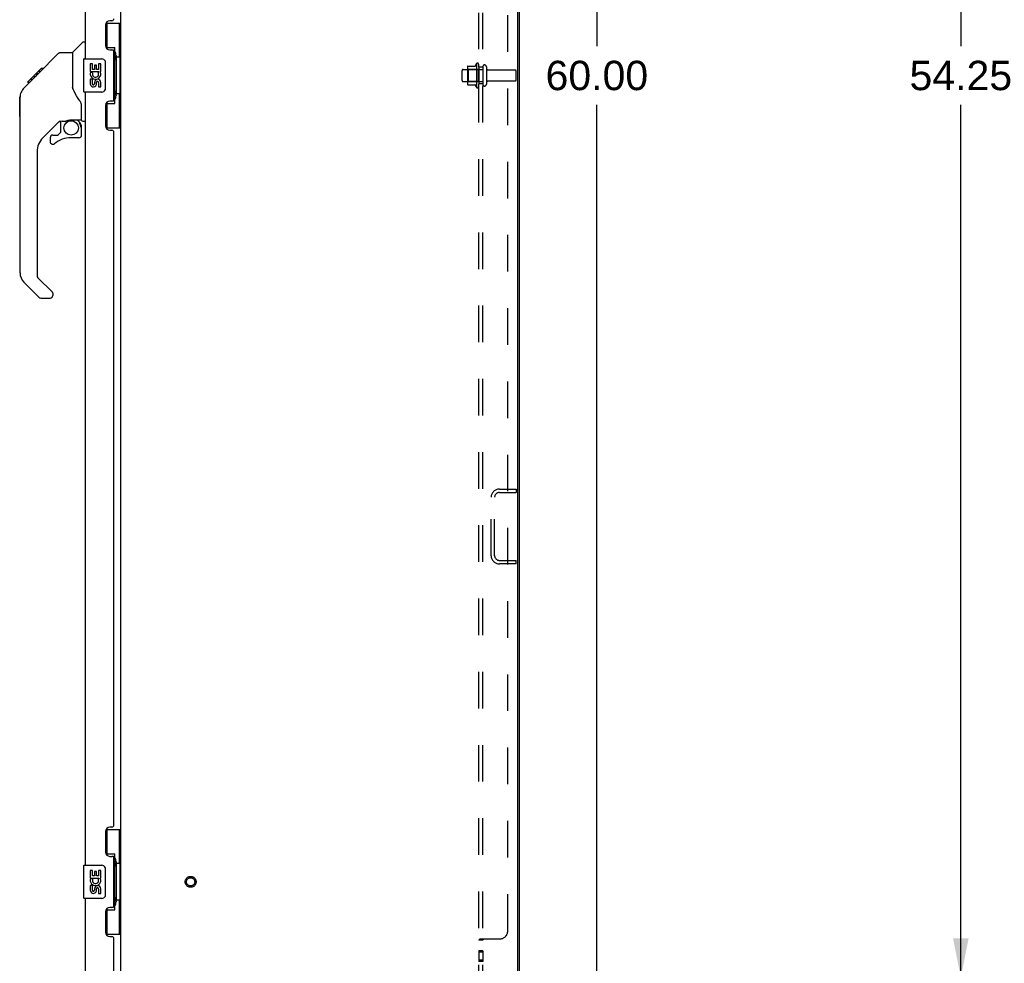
# Model space of a CAD drawing. Header units: inches. Extents: x 0 to 200, y 0 to 130.
# Tile 16 of 21: x 104 to 134, y 44 to 72. Entities that reach past the tile are written whole.
import ezdxf

# ---------------------------------------------------------------- set-up
doc = ezdxf.new("R2010")
doc.units = ezdxf.units.IN
doc.header["$LTSCALE"] = 11.011777
doc.header["$MEASUREMENT"] = 0
doc.linetypes.add('HIDDEN', pattern=[0.2, 0.1, -0.1])
doc.layers.get('0').update_dxf_attribs({"linetype": 'CONTINUOUS'})
for name, color, linetype in [('02___PRT_ALL_AXES', 7, 'CONTINUOUS'), ('DEFAULT_2', 8, 'HIDDEN'), ('DIMENSIONS', 7, 'CONTINUOUS')]:
    doc.layers.add(name, color=color, linetype=linetype)
doc.styles.get("Standard").update_dxf_attribs({"font": 'arial.ttf'})
doc.dimstyles.new('DIMSTYLE_1', dxfattribs={"dimtxt": 0.883298, "dimasz": 1.17773, "dimexe": 0.09, "dimexo": 0.07, "dimgap": 0.0375, "dimtad": 0, "dimtih": 1, "dimtoh": 1, "dimzin": 4, "dimdsep": 46, "dimtxsty": 'Standard', "dimblk": '_FILLED', "dimblk1": '_FILLED', "dimblk2": '_FILLED', "dimcen": 0.09, "dimazin": 1, "dimtfac": 1, "dimtdec": 3, "dimtofl": 0, "dimtmove": 0, "dimatfit": 3, "dimldrblk": '_FILLED', "dimfxl": 0, "dimtolj": 1, "dimtzin": 4, "dimarcsym": 0})

# ---------------------------------------------------------------- blocks, each defined once
blk = doc.blocks.new('_FILLED')
at = {"color": 0, "linetype": 'ByBlock'}
blk.add_solid([(0, 0), (-1, 0.2), (-1, -0.2)], dxfattribs=at)
blk = doc.blocks.new('*D2')
at = {"layer": 'DIMENSIONS', "color": 2, "linetype": 'Continuous'}
for p, q in [((139.145, 97.36), (131.132, 97.36)), ((132.192, 97.36), (132.192, 71.118)), ((132.192, 43.11), (132.192, 69.352)), ((139.145, 43.11), (131.132, 43.11))]:
    blk.add_line(p, q, dxfattribs=at)
at = {"layer": 'DIMENSIONS', "color": 2, "linetype": 'Continuous', "xscale": 1.1777301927, "yscale": 1.1777301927, "zscale": 1.1777301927}
for p, rotation in [((132.192, 97.36), 90), ((132.192, 43.11), 270)]:
    blk.add_blockref('_FILLED', p, dxfattribs=dict(at, rotation=rotation))
at = {"layer": 'DIMENSIONS', "color": 2, "linetype": 'Continuous', "insert": (132.192, 70.677), "char_height": 0.8833, "width": 3.08662, "attachment_point": 2, "line_spacing_factor": 0.9}
blk.add_mtext('54.25', dxfattribs=at)
blk = doc.blocks.new('*D16')
at = {"layer": 'DIMENSIONS', "color": 2, "linetype": 'Continuous'}
for p, q in [((119.626, 100.235), (122.302, 100.235)), ((121.242, 100.235), (121.242, 71.118)), ((121.242, 40.235), (121.242, 69.352)), ((119.626, 40.235), (122.302, 40.235))]:
    blk.add_line(p, q, dxfattribs=at)
at = {"layer": 'DIMENSIONS', "color": 2, "linetype": 'Continuous', "xscale": 1.1777301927, "yscale": 1.1777301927, "zscale": 1.1777301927}
for p, rotation in [((121.242, 100.235), 90), ((121.242, 40.235), 270)]:
    blk.add_blockref('_FILLED', p, dxfattribs=dict(at, rotation=rotation))
at = {"layer": 'DIMENSIONS', "color": 2, "linetype": 'Continuous', "insert": (121.242, 70.677), "char_height": 0.8833, "width": 3.08662, "attachment_point": 2, "line_spacing_factor": 0.9}
blk.add_mtext('60.00', dxfattribs=at)

msp = doc.modelspace()

# ---------------------------------------------------------------- linework, layer by layer
at = {"color": 3, "linetype": 'Continuous'}
for p, q in [((106.916, 40.339), (106.916, 100.131)), ((118.916, 40.339), (118.916, 100.131)), ((118.864, 40.401), (118.864, 100.068)), ((105.858, 70.735), (105.858, 93.985)), ((106.462, 71.752), (106.462, 71.132)), ((106.652, 71.882), (106.592, 71.882)), ((106.592, 71.002), (106.652, 71.002)), ((106.712, 69.527), (106.712, 70.942)), ((105.858, 46.485), (105.858, 69.735)), ((106.462, 69.337), (106.462, 68.717)), ((106.652, 69.467), (106.592, 69.467)), ((106.592, 68.587), (106.652, 68.587)), ((106.712, 47.692), (106.712, 68.527)), ((106.462, 47.502), (106.462, 46.882)), ((106.652, 47.632), (106.592, 47.632)), ((106.592, 46.752), (106.652, 46.752)), ((106.712, 45.277), (106.712, 46.692)), ((105.858, 41.231), (105.858, 45.485)), ((106.462, 45.087), (106.462, 44.467)), ((106.652, 45.217), (106.592, 45.217)), ((106.592, 44.337), (106.652, 44.337)), ((106.712, 41.109), (106.712, 44.277))]:
    msp.add_line(p, q, dxfattribs=at)
at = {"color": 7, "linetype": 'Continuous'}
for p, q in [((106.475, 71.81), (106.916, 71.81)), ((106.512, 71.03), (106.512, 71.81)), ((106.877, 70.785), (106.877, 71.81)), ((105.47, 70.93), (105.767, 71.227)), ((105.858, 71.239), (105.795, 71.239)), ((104.423, 70.277), (105.047, 70.901)), ((105.103, 70.924), (105.464, 70.924)), ((105.464, 70.924), (105.464, 69.819)), ((106.512, 71.075), (106.739, 71.075)), ((106.739, 69.395), (106.739, 71.075)), ((106.776, 70.836), (106.776, 70.815)), ((105.798, 70.72), (105.798, 69.75)), ((105.813, 70.735), (106.353, 70.735)), ((106.453, 70.635), (106.453, 69.835)), ((106.776, 70.785), (106.776, 69.685)), ((106.898, 70.785), (106.776, 70.785)), ((106.898, 69.685), (106.898, 70.785)), ((104.115, 70.035), (104.524, 70.444)), ((104.282, 70.136), (104.415, 70.269)), ((104.431, 70.284), (104.364, 70.284)), ((104.423, 70.277), (104.387, 70.241)), ((104.441, 70.361), (104.507, 70.361)), ((104.524, 70.444), (104.526, 70.446)), ((104.524, 70.445), (104.591, 70.445)), ((104.591, 70.444), (104.524, 70.444)), ((104.526, 70.446), (104.593, 70.446)), ((104.004, 69.857), (104.283, 70.136)), ((104.11, 70.031), (104.113, 70.034)), ((104.11, 70.031), (104.177, 70.031)), ((104.113, 70.034), (104.18, 70.034)), ((104.115, 70.035), (104.181, 70.035)), ((104.262, 70.116), (104.196, 70.116)), ((104.282, 70.202), (104.349, 70.202)), ((104.004, 69.857), (103.985, 69.836)), ((105.484, 69.827), (105.464, 69.882)), ((105.514, 69.759), (105.484, 69.827)), ((106.353, 69.735), (105.813, 69.735)), ((106.898, 69.685), (106.776, 69.685)), ((106.776, 69.655), (106.776, 69.634)), ((106.877, 68.66), (106.877, 69.685)), ((103.877, 68.997), (103.877, 69.584)), ((103.889, 64.296), (103.889, 69.58)), ((106.512, 68.66), (106.512, 69.44)), ((106.512, 69.395), (106.739, 69.395)), ((105.74, 68.896), (105.74, 69.303)), ((105.075, 68.862), (104.574, 68.361)), ((105.11, 68.852), (105.11, 68.525)), ((105.152, 68.857), (105.24, 68.857)), ((105.417, 68.898), (105.425, 68.898)), ((105.425, 68.898), (105.72, 68.898)), ((105.682, 68.818), (105.602, 68.898)), ((105.674, 68.811), (105.668, 68.805)), ((105.779, 68.857), (105.858, 68.857)), ((104.873, 68.442), (105.026, 68.442)), ((105.034, 68.445), (105.106, 68.517)), ((105.72, 68.679), (105.74, 68.679)), ((105.74, 68.442), (105.74, 68.679)), ((106.475, 68.66), (106.916, 68.66)), ((104.795, 68.363), (104.795, 68.244)), ((105.661, 68.363), (105.425, 68.363)), ((104.401, 67.943), (104.401, 64.21)), ((104.457, 63.565), (104.005, 64.017)), ((104.424, 64.154), (104.86, 63.719)), ((104.512, 63.542), (104.795, 63.542)), ((104.873, 63.685), (104.873, 63.621)), ((106.475, 47.56), (106.916, 47.56)), ((106.512, 46.78), (106.512, 47.56)), ((106.877, 46.535), (106.877, 47.56)), ((106.512, 46.825), (106.739, 46.825)), ((106.739, 45.145), (106.739, 46.825)), ((106.776, 46.586), (106.776, 46.565)), ((106.898, 46.535), (106.776, 46.535)), ((106.776, 46.535), (106.776, 45.435)), ((106.898, 45.435), (106.898, 46.535)), ((105.798, 46.47), (105.798, 45.5)), ((105.813, 46.485), (106.353, 46.485)), ((106.453, 46.385), (106.453, 45.585)), ((106.353, 45.485), (105.813, 45.485)), ((106.898, 45.435), (106.776, 45.435)), ((106.776, 45.405), (106.776, 45.384)), ((106.877, 44.41), (106.877, 45.435)), ((106.512, 44.41), (106.512, 45.19)), ((106.512, 45.145), (106.739, 45.145)), ((106.475, 44.41), (106.916, 44.41))]:
    msp.add_line(p, q, dxfattribs=at)
for points in [[(105.047, 70.901), (105.055, 70.907), (105.063, 70.913), (105.073, 70.918), (105.082, 70.921), (105.093, 70.923), (105.103, 70.924)], [(106.703, 70.974), (106.705, 70.977), (106.71, 70.986), (106.715, 70.994), (106.719, 71.001), (106.723, 71.008), (106.727, 71.014), (106.73, 71.02), (106.732, 71.026), (106.734, 71.031), (106.736, 71.036), (106.737, 71.04), (106.738, 71.044), (106.739, 71.048), (106.739, 71.051)], [(106.446, 70.671), (106.448, 70.665), (106.45, 70.659), (106.451, 70.653), (106.452, 70.647), (106.452, 70.641), (106.453, 70.635)], [(104.387, 70.241), (104.365, 70.219), (104.343, 70.197), (104.304, 70.157)], [(104.304, 70.157), (104.289, 70.142), (104.283, 70.136)], [(104.004, 69.857), (103.985, 69.837), (103.96, 69.804), (103.938, 69.768), (103.92, 69.731), (103.906, 69.691), (103.896, 69.651), (103.89, 69.609), (103.889, 69.58)], [(105.686, 69.474), (105.638, 69.544), (105.589, 69.621), (105.548, 69.692), (105.514, 69.759)], [(106.453, 69.835), (106.452, 69.829), (106.452, 69.822), (106.451, 69.816), (106.45, 69.81), (106.448, 69.804), (106.446, 69.799)], [(105.74, 69.303), (105.739, 69.327), (105.734, 69.362), (105.725, 69.396), (105.713, 69.428), (105.697, 69.457), (105.686, 69.474)], [(106.739, 69.419), (106.739, 69.422), (106.738, 69.426), (106.737, 69.43), (106.736, 69.434), (106.734, 69.439), (106.732, 69.444), (106.73, 69.449), (106.727, 69.455), (106.723, 69.462), (106.719, 69.469), (106.715, 69.476), (106.71, 69.484), (106.705, 69.492), (106.703, 69.496)], [(105.24, 68.857), (105.248, 68.858), (105.257, 68.86), (105.267, 68.863), (105.278, 68.867), (105.291, 68.871), (105.306, 68.877), (105.323, 68.882), (105.34, 68.887), (105.359, 68.891), (105.379, 68.895), (105.398, 68.897), (105.417, 68.898)], [(105.72, 68.679), (105.719, 68.693), (105.717, 68.707), (105.715, 68.721), (105.711, 68.734), (105.706, 68.747), (105.7, 68.76), (105.693, 68.772), (105.686, 68.783), (105.677, 68.794), (105.668, 68.805)], [(105.682, 68.818), (105.682, 68.818), (105.681, 68.818), (105.68, 68.817), (105.679, 68.816), (105.678, 68.815), (105.674, 68.811)], [(106.703, 46.724), (106.705, 46.727), (106.71, 46.736), (106.715, 46.744), (106.719, 46.751), (106.723, 46.758), (106.727, 46.764), (106.73, 46.77), (106.732, 46.776), (106.734, 46.781), (106.736, 46.786), (106.737, 46.79), (106.738, 46.794), (106.739, 46.798), (106.739, 46.801)], [(106.446, 46.421), (106.448, 46.415), (106.45, 46.409), (106.451, 46.403), (106.452, 46.397), (106.452, 46.391), (106.453, 46.385)], [(106.453, 45.585), (106.452, 45.579), (106.452, 45.572), (106.451, 45.566), (106.45, 45.56), (106.448, 45.554), (106.446, 45.549)], [(106.739, 45.169), (106.739, 45.172), (106.738, 45.176), (106.737, 45.18), (106.736, 45.184), (106.734, 45.189), (106.732, 45.194), (106.73, 45.199), (106.727, 45.205), (106.723, 45.212), (106.719, 45.219), (106.715, 45.226), (106.71, 45.234), (106.705, 45.242), (106.703, 45.246)]]:
    msp.add_lwpolyline(points, dxfattribs=at)
msp.add_circle((105.425, 68.658), 0.217, dxfattribs=at)
at = {"color": 3, "linetype": 'Continuous'}
for centre, radius, start, end in [((106.592, 71.752), 0.13, 90, 180), ((106.652, 71.942), 0.06, 270, 360), ((106.592, 71.132), 0.13, 180, 270), ((106.652, 70.942), 0.06, 0, 90), ((106.592, 69.337), 0.13, 90, 180), ((106.652, 69.527), 0.06, 270, 360), ((106.592, 68.717), 0.13, 180, 270), ((106.652, 68.527), 0.06, 0, 90), ((106.592, 47.502), 0.13, 90, 180), ((106.652, 47.692), 0.06, 270, 360), ((106.592, 46.882), 0.13, 180, 270), ((106.652, 46.692), 0.06, 0, 90), ((106.592, 45.087), 0.13, 90, 180), ((106.652, 45.277), 0.06, 270, 360), ((106.592, 44.467), 0.13, 180, 270), ((106.652, 44.277), 0.06, 0, 90)]:
    msp.add_arc(centre, radius, start, end, dxfattribs=at)
at = {"color": 7, "linetype": 'Continuous'}
for centre, radius, start, end in [((105.795, 71.199), 0.0394, 90, 135), ((105.484, 70.916), 0.0197, 135, 180), ((105.813, 70.72), 0.015, 90, 180), ((106.353, 70.635), 0.1, 21.205, 90), ((105.813, 69.75), 0.015, 180, 270), ((106.353, 69.835), 0.1, 270, 338.7946), ((103.897, 69.584), 0.0197, 110.9631, 180), ((103.897, 68.997), 0.0197, 180, 246.393), ((105.152, 68.66), 0.197, 90, 127.4405), ((105.543, 68.679), 0.197, 0, 45), ((105.72, 68.918), 0.0197, 270, 360), ((105.779, 68.896), 0.0394, 180, 270), ((104.873, 68.363), 0.0787, 90, 180), ((105.026, 68.453), 0.0118, 270, 315), ((105.098, 68.525), 0.0118, 315, 360), ((105.661, 68.442), 0.0787, 270, 360), ((104.992, 67.943), 0.591, 135, 180), ((104.873, 68.244), 0.0787, 180, 309.5212), ((105.425, 67.576), 0.787, 90, 129.5212), ((104.283, 64.296), 0.394, 180, 225), ((104.48, 64.21), 0.0787, 180, 225), ((104.826, 63.685), 0.0472, 0, 45), ((104.512, 63.621), 0.0787, 225, 270), ((104.795, 63.621), 0.0787, 270, 360), ((105.813, 46.47), 0.015, 90, 180), ((106.353, 46.385), 0.1, 21.205, 90), ((105.813, 45.5), 0.015, 180, 270), ((106.353, 45.585), 0.1, 270, 338.7946)]:
    msp.add_arc(centre, radius, start, end, dxfattribs=at)
for centre, start_param, end_param in [((106.672, 70.825), -1.51401, -0.699287), ((106.672, 70.825), -2.442306, -1.627583), ((106.672, 69.644), -1.51401, -0.699287), ((106.672, 69.644), -2.442306, -1.627583), ((106.672, 46.575), -1.51401, -0.699287), ((106.672, 46.575), -2.442306, -1.627583), ((106.672, 45.394), -1.51401, -0.699287), ((106.672, 45.394), -2.442306, -1.627583)]:
    msp.add_ellipse(centre, major_axis=(0, 0.18), ratio=0.579493, start_param=start_param, end_param=end_param, dxfattribs=at)
at = {"layer": '02___PRT_ALL_AXES', "color": 7, "linetype": 'Continuous'}
for p, q in [((106.001, 70.581), (106.001, 70.35)), ((106.064, 70.581), (106.001, 70.581)), ((106.064, 70.413), (106.064, 70.581)), ((106.126, 70.549), (106.126, 70.413)), ((106.187, 70.549), (106.126, 70.549)), ((106.187, 70.413), (106.187, 70.549)), ((106.252, 70.581), (106.252, 70.413)), ((106.315, 70.581), (106.252, 70.581)), ((106.315, 70.35), (106.315, 70.581)), ((106.001, 70.35), (106.262, 70.35)), ((106.071, 70.314), (106.014, 70.339)), ((106.126, 70.413), (106.064, 70.413)), ((106.252, 70.413), (106.187, 70.413)), ((106.262, 70.35), (106.235, 70.331)), ((106.297, 70.35), (106.315, 70.35)), ((106.001, 70.12), (106.001, 69.983)), ((106.064, 70.12), (106.001, 70.12)), ((106.064, 69.983), (106.064, 70.12)), ((106.126, 70.025), (106.126, 69.983)), ((106.187, 69.963), (106.187, 70.032)), ((106.252, 70.025), (106.252, 69.889)), ((106.315, 69.889), (106.315, 70.025)), ((106.252, 69.889), (106.315, 69.889)), ((106.064, 46.331), (106.001, 46.331)), ((106.001, 46.331), (106.001, 46.1)), ((106.064, 46.163), (106.064, 46.331)), ((106.187, 46.299), (106.126, 46.299)), ((106.126, 46.299), (106.126, 46.163)), ((106.187, 46.163), (106.187, 46.299)), ((106.315, 46.331), (106.252, 46.331)), ((106.252, 46.331), (106.252, 46.163)), ((106.315, 46.1), (106.315, 46.331)), ((106.001, 46.1), (106.262, 46.1)), ((106.071, 46.064), (106.014, 46.089)), ((106.126, 46.163), (106.064, 46.163)), ((106.252, 46.163), (106.187, 46.163)), ((106.262, 46.1), (106.235, 46.081)), ((106.297, 46.1), (106.315, 46.1)), ((106.064, 45.87), (106.001, 45.87)), ((106.001, 45.87), (106.001, 45.733)), ((106.064, 45.733), (106.064, 45.87)), ((106.126, 45.775), (106.126, 45.733)), ((106.187, 45.713), (106.187, 45.782)), ((106.252, 45.775), (106.252, 45.639)), ((106.252, 45.639), (106.315, 45.639)), ((106.315, 45.639), (106.315, 45.775))]:
    msp.add_line(p, q, dxfattribs=at)
at = {"layer": '02___PRT_ALL_AXES', "color": 8, "linetype": 'HIDDEN'}
for p, q in [((117.617, 70.591), (117.617, 69.879)), ((117.687, 70.485), (117.687, 70.569)), ((117.217, 70.418), (117.812, 70.418)), ((117.812, 70.485), (117.687, 70.485)), ((117.687, 70.485), (117.687, 69.985)), ((117.812, 70.485), (117.812, 69.985)), ((117.98, 70.401), (118.782, 70.401)), ((117.217, 70.052), (117.812, 70.052)), ((117.812, 69.985), (117.687, 69.985)), ((117.687, 69.901), (117.687, 69.985)), ((117.98, 70.069), (118.782, 70.069)), ((117.812, 43.906), (117.687, 43.906)), ((117.687, 43.906), (117.687, 43.588)), ((117.812, 43.869), (117.687, 43.869)), ((117.812, 43.906), (117.812, 43.588)), ((117.812, 43.625), (117.687, 43.625)), ((117.812, 43.588), (117.687, 43.588))]:
    msp.add_line(p, q, dxfattribs=at)
msp.add_circle((109.02, 45.985), 0.124, dxfattribs=at)
for centre, radius, start, end in [((118.217, 70.235), 0.698, 149.3369, 156.0321), ((117.648, 70.569), 0.0384, 0, 145.5503), ((118.217, 70.235), 0.698, 203.9679, 210.6631), ((117.648, 69.901), 0.0384, 214.4497, 360)]:
    msp.add_arc(centre, radius, start, end, dxfattribs=at)
at = {"layer": '02___PRT_ALL_AXES', "color": 7, "linetype": 'Continuous'}
for centre, radius, start, end in [((106.158, 70.277), 0.157, 156.5966, 341.8791), ((106.158, 70.277), 0.0943, 156.5966, 35.1122), ((106.158, 70.277), 0.157, 25.737, 27.8532), ((106.161, 70.277), 0.154, 341.4199, 26.1963), ((106.095, 69.983), 0.0943, 180, 248.6704), ((106.095, 69.983), 0.0943, 248.6999, 347.4338), ((106.095, 69.983), 0.0314, 180, 0.0485), ((106.221, 70.025), 0.0943, 0, 180), ((106.221, 70.02), 0.0362, 83.4285, 161.7628), ((106.221, 70.025), 0.0314, 0, 81.2295), ((106.158, 46.027), 0.157, 156.5966, 341.8791), ((106.158, 46.027), 0.0943, 156.5966, 35.1122), ((106.158, 46.027), 0.157, 25.737, 27.8532), ((106.161, 46.027), 0.154, 341.4199, 26.1963), ((106.095, 45.733), 0.0943, 180, 248.6704), ((106.095, 45.733), 0.0943, 248.6999, 347.4338), ((106.095, 45.733), 0.0314, 180, 0.0485), ((106.221, 45.775), 0.0943, 0, 180), ((106.221, 45.77), 0.0362, 83.4285, 161.7628), ((106.221, 45.775), 0.0314, 0, 81.2295)]:
    msp.add_arc(centre, radius, start, end, dxfattribs=at)
at = {"layer": 'DEFAULT_2', "color": 8, "linetype": 'HIDDEN'}
for p, q in [((117.687, 42.391), (117.687, 98.079)), ((117.812, 42.391), (117.812, 98.079)), ((118.562, 44.516), (118.562, 95.954)), ((117.361, 70.512), (117.589, 70.512)), ((117.187, 70.082), (117.187, 70.388)), ((117.351, 70.49), (117.351, 69.979)), ((117.371, 70.418), (117.351, 70.438)), ((117.667, 70.418), (117.371, 70.418)), ((117.371, 70.418), (117.371, 70.051)), ((117.667, 70.418), (117.687, 70.438)), ((117.667, 70.418), (117.667, 70.051)), ((117.918, 70.499), (117.918, 69.97)), ((118.812, 70.099), (118.812, 70.371)), ((117.371, 70.051), (117.351, 70.031)), ((117.361, 69.957), (117.589, 69.957)), ((117.667, 70.051), (117.371, 70.051)), ((117.667, 70.051), (117.687, 70.031)), ((118.308, 57.797), (118.812, 57.797)), ((118.812, 57.797), (118.812, 57.693)), ((118.062, 55.794), (118.062, 57.551)), ((118.166, 55.794), (118.166, 57.551)), ((118.308, 57.693), (118.812, 57.693)), ((118.308, 55.651), (118.812, 55.651)), ((118.812, 55.547), (118.308, 55.547)), ((118.812, 55.547), (118.812, 55.651)), ((117.812, 44.231), (117.687, 44.231)), ((117.741, 44.266), (118.312, 44.266)), ((117.831, 44.25), (117.83, 44.249))]:
    msp.add_line(p, q, dxfattribs=at)
for points in [[(117.706, 44.249), (117.703, 44.248), (117.7, 44.246), (117.697, 44.244), (117.694, 44.243), (117.692, 44.241), (117.69, 44.239), (117.689, 44.237), (117.688, 44.235), (117.687, 44.234), (117.687, 44.232), (117.687, 44.231)], [(117.688, 44.235), (117.687, 44.234), (117.687, 44.232)], [(117.694, 44.243), (117.692, 44.241), (117.69, 44.239), (117.689, 44.237)], [(117.713, 44.252), (117.709, 44.251), (117.706, 44.249)], [(117.741, 44.266), (117.739, 44.265), (117.736, 44.263), (117.734, 44.261), (117.73, 44.26), (117.727, 44.258), (117.724, 44.257), (117.72, 44.255), (117.713, 44.252)], [(117.826, 44.246), (117.822, 44.244), (117.82, 44.242), (117.819, 44.241), (117.817, 44.24), (117.815, 44.238), (117.814, 44.237), (117.813, 44.235), (117.812, 44.234), (117.812, 44.232), (117.812, 44.231)], [(117.813, 44.235), (117.812, 44.234), (117.812, 44.232), (117.812, 44.231)], [(117.819, 44.241), (117.817, 44.24), (117.815, 44.238), (117.814, 44.237)], [(117.837, 44.266), (117.838, 44.264), (117.838, 44.263), (117.838, 44.261), (117.837, 44.259), (117.837, 44.258), (117.836, 44.256), (117.835, 44.255), (117.834, 44.253), (117.833, 44.252), (117.831, 44.25), (117.83, 44.249), (117.828, 44.248), (117.826, 44.246)], [(117.837, 44.259), (117.837, 44.258), (117.836, 44.256), (117.835, 44.255)], [(117.837, 44.266), (117.838, 44.264), (117.838, 44.263), (117.838, 44.261)]]:
    msp.add_lwpolyline(points, dxfattribs=at)
for radius in [0.164, 0.124]:
    msp.add_circle((109.02, 45.985), radius, dxfattribs=at)
for centre, radius, start, end in [((117.361, 70.502), 0.01, 90, 174.8062), ((117.492, 70.49), 0.141, 174.7919, 180), ((117.57, 70.522), 0.01, 270, 336.0321), ((117.865, 70.499), 0.053, 0, 180), ((117.217, 70.388), 0.03, 90, 180), ((117.98, 70.463), 0.0625, 180, 270), ((118.782, 70.371), 0.03, 360, 90), ((117.217, 70.082), 0.03, 180, 270), ((117.492, 69.979), 0.141, 180, 185.2081), ((117.361, 69.967), 0.01, 185.1938, 270), ((117.57, 69.947), 0.01, 23.9679, 90), ((117.865, 69.97), 0.053, 180, 360), ((117.98, 70.006), 0.0625, 90, 180), ((118.782, 70.099), 0.03, 270, 0), ((118.308, 57.551), 0.246, 90, 180), ((118.308, 57.551), 0.142, 90, 180), ((118.308, 55.794), 0.246, 180, 270), ((118.308, 55.794), 0.142, 180, 270), ((118.312, 44.516), 0.25, 270, 360)]:
    msp.add_arc(centre, radius, start, end, dxfattribs=at)

# ---------------------------------------------------------------- dimensions: what is measured, and where the dimension line sits
at = {"layer": 'DIMENSIONS', "color": 2, "linetype": 'Continuous'}
for base, p1, p2, angle, picture, middle in [((121.242, 40.235), (119.556, 100.235), (119.556, 40.235), 270, '*D16', (121.235, 70.23)), ((132.192, 97.36), (139.215, 43.11), (139.215, 97.36), 90, '*D2', (132.192, 70.23))]:
    dim = msp.add_linear_dim(base=base, p1=p1, p2=p2, angle=angle, dimstyle='DIMSTYLE_1', dxfattribs=at)
    dim.commit()
    dim.dimension.update_dxf_attribs({"geometry": picture, "text_midpoint": middle, "dimtype": 160})

doc.saveas('drawing.dxf')
